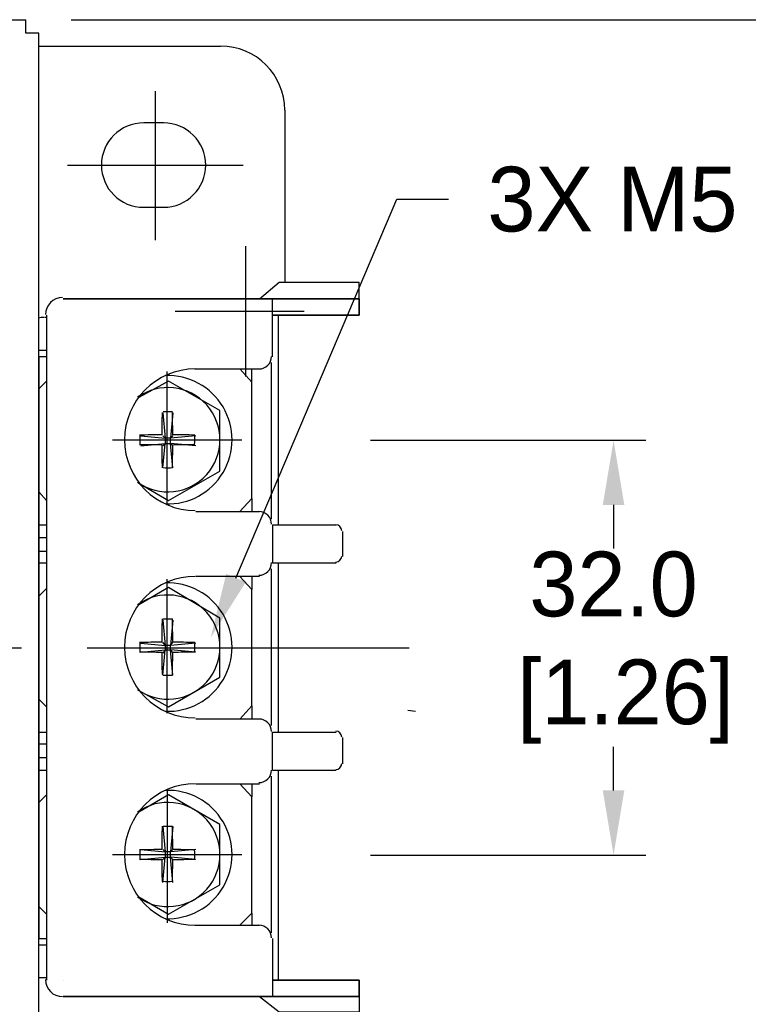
# Model space of a CAD drawing. Header units: millimetres. Extents: x 13 to 546, y 8 to 419.
# Tile 15 of 16: x 439 to 495, y 290 to 366. Entities that reach past the tile are written whole.
import ezdxf
from ezdxf import colors
from ezdxf.entities.mleader import LeaderData, LeaderLine
from ezdxf.math import Vec2, Vec3

# ---------------------------------------------------------------- set-up
doc = ezdxf.new("R2010")
doc.units = ezdxf.units.MM
doc.header["$LTSCALE"] = 2
doc.header["$PDSIZE"] = -1
doc.linetypes.add('CENTERX2', pattern=[20.32, 12.7, -2.54, 2.54, -2.54])
doc.layers.add('CENTER', color=40, linetype='CENTERX2')
doc.layers.add('DIMENSIONS', color=140, linetype='Continuous')
doc.dimstyles.get("Standard").update_dxf_attribs({"dimtxt": 5, "dimasz": 5, "dimexe": 2.5, "dimexo": 3.5, "dimgap": 1, "dimtad": 0, "dimtih": 1, "dimtoh": 1, "dimdec": 1, "dimzin": 0, "dimdsep": 46, "dimtxsty": 'Standard', "dimcen": 0, "dimadec": 0, "dimazin": 0, "dimtfac": 1, "dimtdec": 1, "dimtofl": 0, "dimtmove": 0, "dimatfit": 3, "dimfxl": 0, "dimtolj": 1, "dimtzin": 0, "dimarcsym": 0})

# ---------------------------------------------------------------- blocks, each defined once
blk = doc.blocks.new('*D24')
at = {"layer": 'DEFPOINTS', "color": 0}
for p in [(462.659, 333.845), (462.659, 301.796), (484.931, 301.796)]:
    blk.add_point(p, dxfattribs=at)
at = {"layer": 'DIMENSIONS', "color": 0, "lineweight": -2}
for p, q in [((466.159, 333.845), (487.431, 333.845)), ((484.931, 328.845), (484.931, 325.487)), ((484.931, 306.796), (484.931, 310.154)), ((466.159, 301.796), (487.431, 301.796))]:
    blk.add_line(p, q, dxfattribs=at)
at = {"layer": 'DIMENSIONS', "color": 0}
for points in [[(484.097, 328.845), (485.764, 328.845), (484.931, 333.845)], [(484.097, 306.796), (485.764, 306.796), (484.931, 301.796)]]:
    blk.add_solid(points, dxfattribs=at)
at = {"layer": 'DIMENSIONS', "color": 0, "insert": (484.931, 317.82), "char_height": 5, "attachment_point": 5}
blk.add_mtext('\\A1;32.0\\P [1.26]', dxfattribs=at)
blk = doc.blocks.new('*D25')
at = {"layer": 'DEFPOINTS', "color": 0}
for p in [(439.512, 366.342), (439.512, 269.298), (513.602, 269.298)]:
    blk.add_point(p, dxfattribs=at)
at = {"layer": 'DIMENSIONS', "color": 0, "lineweight": -2}
for p, q in [((443.012, 366.342), (516.102, 366.342)), ((513.602, 361.342), (513.602, 324.095)), ((513.602, 274.298), (513.602, 308.762)), ((443.012, 269.298), (516.102, 269.298))]:
    blk.add_line(p, q, dxfattribs=at)
at = {"layer": 'DIMENSIONS', "color": 0}
for points in [[(512.768, 361.342), (514.435, 361.342), (513.602, 366.342)], [(512.768, 274.298), (514.435, 274.298), (513.602, 269.298)]]:
    blk.add_solid(points, dxfattribs=at)
at = {"layer": 'DIMENSIONS', "color": 0, "insert": (513.602, 316.428), "char_height": 5, "attachment_point": 5}
blk.add_mtext('\\A1;97.0\\P [3.82]', dxfattribs=at)

msp = doc.modelspace()

# ---------------------------------------------------------------- linework, layer by layer
for points in [[(279.474, 366.342), (439.512, 366.342)], [(440.53, 365.3), (439.512, 365.3), (439.512, 366.342)], [(440.53, 270.341), (440.53, 365.3)], [(440.53, 364.307), (454.562, 364.307)], [(459.521, 359.348), (459.521, 346.054)], [(450.195, 358.372), (448.669, 358.372)], [(448.669, 351.844), (450.195, 351.844)], [(457.571, 344.782), (459.098, 346.054)], [(459.098, 346.054), (465.287, 346.054)], [(465.287, 343.51), (465.287, 346.054)], [(458.589, 344.782), (442.395, 344.782)], [(458.589, 344.782), (442.395, 344.782)], [(442.395, 344.782), (458.589, 344.782)], [(458.589, 344.782), (463.591, 344.782)], [(458.589, 344.782), (465.287, 344.782), (465.287, 343.51), (458.589, 343.51)], [(465.287, 344.782), (458.589, 344.782)], [(458.589, 340.288), (458.589, 344.782)], [(441.123, 343.34), (440.954, 343.34)], [(441.123, 343.51), (441.123, 292.131)], [(441.123, 343.51), (441.123, 292.131)], [(463.591, 343.51), (458.589, 343.51)], [(458.589, 343.51), (458.589, 343.51)], [(458.589, 343.51), (465.287, 343.51)], [(459.013, 343.51), (459.013, 327.316)], [(440.53, 340.797), (441.123, 340.797)], [(441.123, 340.288), (440.53, 340.288), (440.53, 295.352), (441.123, 295.352)], [(452.569, 339.356), (457.571, 339.356)], [(456.978, 338.338), (456.045, 339.356)], [(456.045, 328.334), (456.978, 329.351), (456.978, 339.356)], [(458.504, 327.74), (458.504, 339.864)], [(441.123, 338.423), (440.53, 337.829)], [(448.245, 330.538), (450.534, 329.181), (454.519, 331.471), (454.519, 336.134), (450.534, 338.423), (448.245, 337.151)], [(450.11, 335.964), (450.28, 334.014), (450.11, 334.184)], [(450.873, 335.964), (450.704, 334.014)], [(448.415, 334.184), (450.28, 334.014)], [(450.704, 333.59), (450.704, 334.014), (450.28, 334.014), (450.28, 333.59), (450.704, 333.59)], [(452.654, 334.184), (450.704, 334.014), (450.873, 334.184)], [(448.415, 333.421), (450.28, 333.59)], [(450.11, 331.725), (450.28, 333.59), (450.11, 333.421)], [(450.873, 331.725), (450.704, 333.59), (450.873, 333.421)], [(452.654, 333.421), (450.704, 333.59)], [(440.53, 329.86), (441.123, 329.181)], [(456.978, 329.351), (456.978, 328.334)], [(452.654, 328.334), (457.571, 328.334)], [(440.53, 327.316), (441.123, 327.316)], [(458.589, 327.316), (458.589, 324.349)], [(458.589, 327.316), (463.506, 327.316)], [(464.015, 324.857), (464.015, 326.807)], [(441.123, 326.299), (440.53, 326.299)], [(440.53, 325.281), (441.123, 325.281)], [(441.123, 324.349), (440.53, 324.349)], [(463.506, 324.349), (458.589, 324.349)], [(459.013, 324.349), (459.013, 311.292)], [(457.571, 323.331), (452.654, 323.331)], [(456.045, 312.309), (456.978, 313.327), (456.978, 322.314), (456.045, 323.331)], [(456.978, 323.331), (456.978, 322.314)], [(458.504, 311.801), (458.504, 323.925)], [(441.123, 322.399), (440.53, 321.805)], [(448.245, 314.514), (450.534, 313.242), (454.519, 315.531), (454.519, 320.109), (450.534, 322.483), (448.245, 321.127)], [(450.11, 319.94), (450.28, 317.99), (450.11, 318.244)], [(450.873, 319.94), (450.704, 317.99)], [(448.415, 318.159), (450.28, 317.99)], [(452.654, 318.159), (450.704, 317.99), (450.873, 318.244)], [(448.415, 317.481), (450.28, 317.651)], [(450.11, 315.701), (450.28, 317.651), (450.11, 317.396)], [(450.704, 317.651), (450.704, 317.99), (450.28, 317.99), (450.28, 317.651), (450.704, 317.651)], [(450.873, 315.701), (450.704, 317.651), (450.873, 317.396)], [(452.654, 317.481), (450.704, 317.651)], [(440.53, 313.835), (441.123, 313.242)], [(456.978, 313.327), (456.978, 312.309)], [(457.571, 312.309), (452.654, 312.309)], [(440.53, 311.292), (441.123, 311.292)], [(458.589, 308.324), (458.589, 311.292)], [(458.589, 311.292), (463.506, 311.292)], [(464.015, 308.833), (464.015, 310.868)], [(441.123, 310.359), (440.53, 310.359)], [(440.53, 309.342), (441.123, 309.342)], [(441.123, 308.324), (440.53, 308.324)], [(463.506, 308.324), (458.589, 308.324)], [(459.013, 308.324), (459.013, 292.131)], [(458.504, 295.776), (458.504, 307.9)], [(452.654, 307.307), (457.571, 307.307)], [(456.045, 296.37), (456.978, 297.302), (456.978, 306.29), (456.045, 307.307)], [(456.978, 307.307), (456.978, 306.29)], [(441.123, 306.459), (440.53, 305.866)], [(448.245, 298.574), (450.534, 297.218), (454.519, 299.507), (454.519, 304.17), (450.534, 306.459), (448.245, 305.103)], [(450.11, 304), (450.28, 302.05), (450.11, 302.22)], [(450.873, 304), (450.704, 302.05)], [(448.415, 302.22), (450.28, 302.05)], [(450.704, 301.626), (450.704, 302.05), (450.28, 302.05), (450.28, 301.626), (450.704, 301.626)], [(452.654, 302.22), (450.704, 302.05), (450.873, 302.22)], [(448.415, 301.457), (450.28, 301.626)], [(450.11, 299.676), (450.28, 301.626), (450.11, 301.457)], [(450.873, 299.676), (450.704, 301.626), (450.873, 301.457)], [(452.654, 301.457), (450.704, 301.626)], [(440.53, 297.811), (441.123, 297.218)], [(456.978, 297.302), (456.978, 296.37)], [(452.569, 296.37), (457.571, 296.37)], [(458.589, 295.352), (458.589, 290.859)], [(441.123, 294.844), (440.53, 294.844)], [(441.123, 292.3), (440.53, 292.3)], [(442.395, 292.131), (442.395, 292.131)], [(458.589, 292.131), (463.591, 292.131)], [(458.589, 290.859), (465.287, 290.859), (465.287, 292.131), (458.589, 292.131)], [(458.589, 292.131), (465.287, 292.131)], [(458.589, 292.131), (458.589, 292.131)], [(465.287, 292.131), (465.287, 289.672)], [(442.395, 290.859), (458.589, 290.859)], [(458.589, 290.859), (442.395, 290.859)], [(442.395, 290.859), (458.589, 290.859)], [(457.571, 290.859), (459.098, 289.672), (465.287, 289.672)], [(463.591, 290.859), (458.589, 290.859)], [(465.287, 290.859), (458.589, 290.859)]]:
    msp.add_lwpolyline(points)
for points in [[(459.521, 359.348), (459.521, 362.087), (457.301, 364.307), (454.562, 364.307)], [(442.353, 344.867), (441.627, 344.867), (441.038, 344.278), (441.038, 343.552)], [(442.353, 344.867), (441.627, 344.867), (441.038, 344.278), (441.038, 343.552)], [(442.353, 344.867), (441.627, 344.867), (441.038, 344.278), (441.038, 343.552)], [(440.911, 343.34), (440.773, 343.34), (440.635, 343.321), (440.502, 343.283)], [(457.529, 339.356), (458.068, 339.356), (458.504, 339.792), (458.504, 340.331)], [(450.05, 335.981), (450.037, 335.403), (450.029, 334.824), (450.026, 334.245)], [(450.864, 336.042), (450.616, 336.051), (450.367, 336.051), (450.119, 336.042)], [(450.873, 334.253), (450.87, 334.831), (450.862, 335.41), (450.849, 335.988)], [(450.05, 334.268), (449.471, 334.265), (448.893, 334.257), (448.315, 334.244)], [(448.337, 334.26), (448.328, 334.011), (448.328, 333.763), (448.337, 333.514)], [(452.576, 334.244), (451.998, 334.258), (451.419, 334.266), (450.841, 334.268)], [(452.562, 333.514), (452.571, 333.763), (452.571, 334.011), (452.562, 334.26)], [(448.315, 333.53), (448.893, 333.517), (449.471, 333.509), (450.05, 333.506)], [(450.026, 333.445), (450.029, 332.866), (450.037, 332.287), (450.05, 331.708)], [(450.849, 333.506), (451.428, 333.509), (452.006, 333.517), (452.584, 333.53)], [(450.849, 331.71), (450.862, 332.288), (450.87, 332.866), (450.873, 333.445)], [(450.119, 331.732), (450.368, 331.723), (450.616, 331.723), (450.865, 331.732)], [(458.504, 327.359), (458.504, 327.897), (458.067, 328.334), (457.529, 328.334)], [(463.93, 326.85), (463.93, 327.107), (463.721, 327.316), (463.464, 327.316)], [(463.464, 324.433), (463.722, 324.433), (463.93, 324.642), (463.93, 324.9)], [(457.529, 323.416), (458.068, 323.416), (458.504, 323.853), (458.504, 324.391)], [(450.05, 320.042), (450.037, 319.463), (450.029, 318.884), (450.026, 318.305)], [(450.864, 320.018), (450.616, 320.027), (450.367, 320.027), (450.119, 320.018)], [(450.873, 318.313), (450.87, 318.892), (450.862, 319.47), (450.849, 320.048)], [(450.05, 318.244), (449.471, 318.241), (448.893, 318.233), (448.315, 318.22)], [(448.337, 318.236), (448.328, 317.987), (448.328, 317.738), (448.337, 317.49)], [(452.576, 318.22), (451.998, 318.233), (451.419, 318.241), (450.841, 318.244)], [(452.562, 317.49), (452.571, 317.738), (452.571, 317.987), (452.562, 318.236)], [(448.315, 317.506), (448.893, 317.492), (449.471, 317.484), (450.05, 317.482)], [(450.026, 317.505), (450.029, 316.926), (450.037, 316.347), (450.05, 315.768)], [(450.849, 317.482), (451.428, 317.484), (452.006, 317.492), (452.584, 317.506)], [(450.849, 315.77), (450.862, 316.349), (450.87, 316.927), (450.873, 317.505)], [(450.119, 315.708), (450.368, 315.698), (450.616, 315.698), (450.865, 315.708)], [(458.504, 311.334), (458.504, 311.873), (458.067, 312.309), (457.529, 312.309)], [(463.93, 310.91), (463.93, 311.168), (463.721, 311.377), (463.464, 311.377)], [(463.464, 308.409), (463.722, 308.409), (463.93, 308.618), (463.93, 308.875)], [(457.529, 307.392), (458.068, 307.392), (458.504, 307.828), (458.504, 308.367)], [(450.05, 304.018), (450.037, 303.439), (450.029, 302.86), (450.026, 302.281)], [(450.864, 303.994), (450.616, 304.003), (450.367, 304.003), (450.119, 303.993)], [(450.873, 302.289), (450.87, 302.867), (450.862, 303.446), (450.849, 304.024)], [(450.05, 302.219), (449.471, 302.217), (448.893, 302.209), (448.315, 302.195)], [(448.337, 302.211), (448.328, 301.963), (448.328, 301.714), (448.337, 301.465)], [(452.576, 302.195), (451.998, 302.209), (451.419, 302.217), (450.841, 302.219)], [(452.562, 301.465), (452.571, 301.714), (452.571, 301.963), (452.562, 302.211)], [(448.315, 301.482), (448.893, 301.468), (449.471, 301.46), (450.05, 301.458)], [(450.026, 301.481), (450.029, 300.902), (450.037, 300.323), (450.05, 299.744)], [(450.849, 301.458), (451.428, 301.46), (452.006, 301.468), (452.584, 301.482)], [(450.849, 299.746), (450.862, 300.324), (450.87, 300.903), (450.873, 301.481)], [(450.119, 299.768), (450.368, 299.759), (450.616, 299.759), (450.865, 299.768)], [(458.504, 295.395), (458.504, 295.933), (458.067, 296.37), (457.529, 296.37)], [(441.038, 292.173), (441.038, 291.447), (441.627, 290.859), (442.353, 290.859)], [(441.038, 292.173), (441.038, 291.447), (441.627, 290.859), (442.353, 290.859)], [(441.038, 292.173), (441.038, 291.447), (441.627, 290.859), (442.353, 290.859)]]:
    msp.add_open_spline(points, degree=3)
for points, knots in [([(448.627, 358.372), (446.824, 358.372), (445.362, 356.911), (445.362, 355.108), (445.362, 353.305), (446.824, 351.844), (448.627, 351.844)], [0, 0, 0, 0, 1, 1, 1, 2, 2, 2, 2]), ([(450.153, 351.844), (451.956, 351.844), (453.417, 353.305), (453.417, 355.108), (453.417, 356.911), (451.956, 358.372), (450.153, 358.372)], [0, 0, 0, 0, 1, 1, 1, 2, 2, 2, 2]), ([(452.612, 339.356), (449.591, 339.356), (447.143, 336.907), (447.143, 333.887), (447.143, 330.867), (449.591, 328.418), (452.612, 328.418)], [0, 0, 0, 0, 1, 1, 1, 2, 2, 2, 2]), ([(450.304, 328.931), (452.119, 328.862), (453.827, 329.791), (454.756, 331.353), (455.684, 332.915), (455.684, 334.859), (454.756, 336.421), (453.827, 337.983), (452.119, 338.912), (450.304, 338.843)], [0, 0, 0, 0, 1, 1, 1, 2, 2, 2, 3, 3, 3, 3]), ([(448.153, 330.608), (449.824, 329.417), (452.124, 329.672), (453.493, 331.201), (454.861, 332.73), (454.861, 335.044), (453.493, 336.573), (452.124, 338.102), (449.824, 338.357), (448.153, 337.166)], [0, 0, 0, 0, 1, 1, 1, 2, 2, 2, 3, 3, 3, 3]), ([(452.612, 323.331), (449.591, 323.331), (447.143, 320.883), (447.143, 317.863), (447.143, 314.842), (449.591, 312.394), (452.612, 312.394)], [0, 0, 0, 0, 1, 1, 1, 2, 2, 2, 2]), ([(450.304, 312.906), (452.119, 312.837), (453.827, 313.767), (454.756, 315.329), (455.684, 316.89), (455.684, 318.835), (454.756, 320.397), (453.827, 321.959), (452.119, 322.888), (450.304, 322.819)], [0, 0, 0, 0, 1, 1, 1, 2, 2, 2, 3, 3, 3, 3]), ([(448.153, 314.584), (449.824, 313.392), (452.124, 313.647), (453.493, 315.177), (454.861, 316.706), (454.861, 319.02), (453.493, 320.549), (452.124, 322.078), (449.824, 322.333), (448.153, 321.141)], [0, 0, 0, 0, 1, 1, 1, 2, 2, 2, 3, 3, 3, 3]), ([(452.612, 307.307), (449.591, 307.307), (447.143, 304.859), (447.143, 301.838), (447.143, 298.818), (449.591, 296.37), (452.612, 296.37)], [0, 0, 0, 0, 1, 1, 1, 2, 2, 2, 2]), ([(450.304, 296.882), (452.119, 296.813), (453.827, 297.742), (454.756, 299.304), (455.684, 300.866), (455.684, 302.811), (454.756, 304.372), (453.827, 305.934), (452.119, 306.864), (450.304, 306.795)], [0, 0, 0, 0, 1, 1, 1, 2, 2, 2, 3, 3, 3, 3]), ([(448.153, 298.56), (449.824, 297.368), (452.124, 297.623), (453.493, 299.152), (454.861, 300.681), (454.861, 302.995), (453.493, 304.524), (452.124, 306.054), (449.824, 306.309), (448.153, 305.117)], [0, 0, 0, 0, 1, 1, 1, 2, 2, 2, 3, 3, 3, 3])]:
    msp.add_open_spline(points, degree=3, knots=knots)
at = {"layer": 'CENTER'}
for p, q in [((456.514, 338.763), (456.514, 348.832)), ((451.048, 343.82), (461.018, 343.82)), ((450.45, 328.834), (450.45, 339.17)), ((446.228, 333.887), (456.199, 333.887)), ((450.45, 312.767), (450.45, 323.103)), ((241.064, 317.82), (469.135, 317.82)), ((450.45, 306.891), (450.45, 296.555)), ((446.228, 301.838), (456.199, 301.838))]:
    msp.add_line(p, q, dxfattribs=at)
for points in [[(449.517, 360.831), (449.517, 349.3)], [(456.3, 355.066), (442.734, 355.066)]]:
    msp.add_lwpolyline(points, dxfattribs=at)
at = {"layer": 'DIMENSIONS'}
msp.add_line((469.027, 313.005), (469.625, 312.906), dxfattribs=at)

# ---------------------------------------------------------------- dimensions: what is measured, and where the dimension line sits
for base, p1, p2, picture, middle in [((513.602, 269.298), (439.512, 366.342), (439.512, 269.298), '*D25', (513.602, 316.428)), ((484.931, 301.796), (462.659, 333.845), (462.659, 301.796), '*D24', (484.931, 317.82))]:
    dim = msp.add_linear_dim(base=base, p1=p1, p2=p2, angle=90, dimstyle='Standard', override={"dimpost": '\\X'}, dxfattribs=at)
    dim.commit()
    dim.dimension.update_dxf_attribs({"geometry": picture, "text_midpoint": middle, "dimtype": 160})

# ---------------------------------------------------------------- leaders
ml = msp.add_multileader_mtext('Standard', dxfattribs=at)
ml.set_content('3X M5', color=256)
ml.set_leader_properties()
ml.build(insert=Vec2(0, 0))
ml.multileader.update_dxf_attribs({"text_left_attachment_type": 2, "text_right_attachment_type": 2, "dogleg_length": 4, "arrow_head_size": 5})
ctx = ml.context
ctx.base_point, ctx.char_height, ctx.arrow_head_size, ctx.landing_gap_size, ctx.plane_origin = Vec3(472.184, 352.48), 5, 5, 3, Vec3(453.805, 318.6)
ctx.left_attachment, ctx.right_attachment = 2, 2
notes = []
notes.append((ctx, [(0, (1, 1, 0), (468.184, 352.48), (1, 0), 4, [(0, [(453.805, 318.6)], 0, [])])]))
ctx.mtext.insert, ctx.mtext.flow_direction = Vec3(475.184, 354.98), 5
for ctx, leaders in notes:
    for number, flags, end, landing, length, lines in leaders:
        leader = LeaderData()
        leader.index, (leader.has_last_leader_line, leader.has_dogleg_vector, leader.attachment_direction) = number, flags
        leader.last_leader_point, leader.dogleg_vector, leader.dogleg_length = Vec3(end), Vec3(landing), length
        for number, points, colour, breaks in lines:
            line = LeaderLine()
            line.index, line.vertices, line.color, line.breaks = number, Vec3.list(points), colors.encode_raw_color(colour), breaks
            leader.lines.append(line)
        ctx.leaders.append(leader)

doc.saveas('drawing.dxf')
